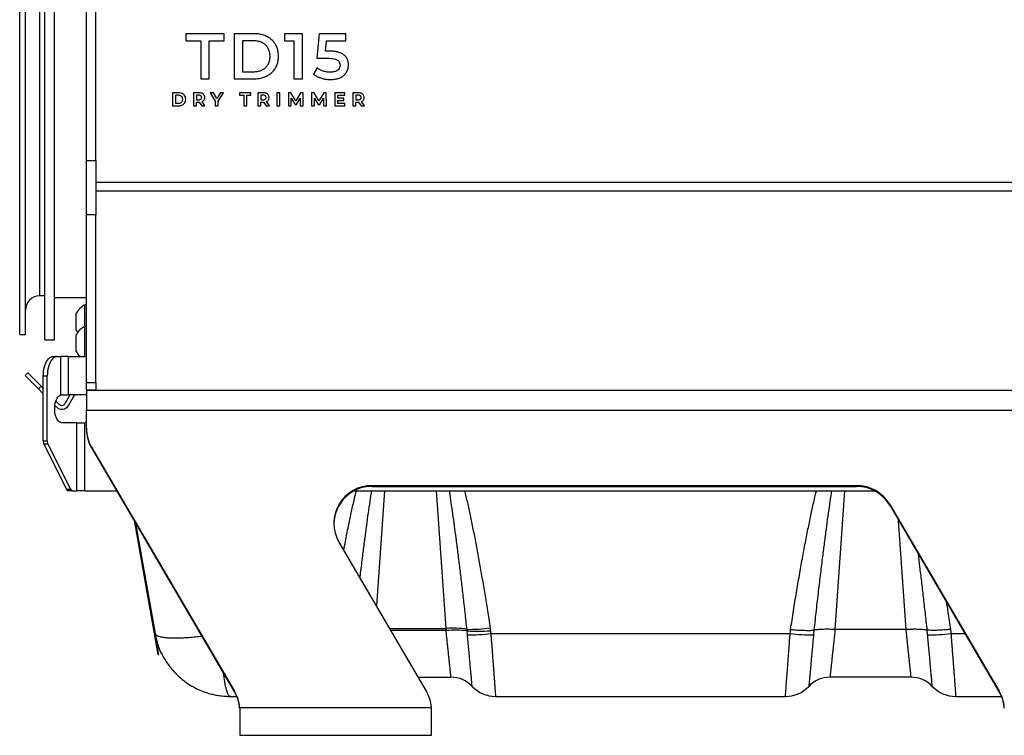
# Model space of a CAD drawing. Header units: inches. Extents: x 15.9 to 66.4, y 22.9 to 71.9.
# Tile 6 of 8: x 47 to 59.8, y 22.9 to 32.2. Entities that reach past the tile are written whole.
import ezdxf

# ---------------------------------------------------------------- set-up
doc = ezdxf.new("R2010")
doc.units = ezdxf.units.IN
doc.header["$LTSCALE"] = 10
doc.header["$MEASUREMENT"] = 0

msp = doc.modelspace()

# ---------------------------------------------------------------- linework, layer by layer
for p, q in [((47.001, 28.109), (47.001, 37.701)), ((47.078, 28.109), (47.078, 37.701)), ((47.87, 30.361), (47.87, 37.364)), ((47.995, 30.361), (47.995, 37.364)), ((47.258, 37.194), (47.258, 28.614)), ((47.328, 28.021), (47.328, 32.896)), ((47.453, 28.021), (47.453, 32.896)), ((49.668, 32.014), (49.168, 32.014)), ((49.168, 32.014), (49.168, 31.921)), ((49.668, 31.921), (49.668, 32.014)), ((50.054, 32.014), (49.797, 32.014)), ((49.797, 32.014), (49.797, 31.425)), ((50.686, 32.014), (50.452, 32.014)), ((50.452, 32.014), (50.452, 31.922)), ((50.686, 31.425), (50.686, 32.014)), ((50.907, 32.014), (50.877, 31.693)), ((51.253, 32.014), (50.907, 32.014)), ((51.253, 31.922), (51.253, 32.014)), ((49.168, 31.921), (49.363, 31.921)), ((49.363, 31.921), (49.363, 31.425)), ((49.472, 31.425), (49.472, 31.921)), ((49.472, 31.921), (49.668, 31.921)), ((49.906, 31.921), (49.906, 31.517)), ((50.049, 31.921), (49.906, 31.921)), ((50.452, 31.922), (50.576, 31.922)), ((50.576, 31.922), (50.576, 31.425)), ((50.987, 31.786), (51, 31.922)), ((51, 31.922), (51.253, 31.922)), ((51.043, 31.786), (50.987, 31.786)), ((50.877, 31.693), (51.019, 31.693)), ((49.906, 31.517), (50.049, 31.517)), ((50.879, 31.57), (50.833, 31.485)), ((49.363, 31.425), (49.472, 31.425)), ((49.797, 31.425), (50.054, 31.425)), ((50.576, 31.425), (50.686, 31.425)), ((49.072, 31.243), (48.995, 31.243)), ((48.995, 31.243), (48.995, 31.074)), ((49.034, 31.211), (49.034, 31.106)), ((49.07, 31.211), (49.034, 31.211)), ((49.34, 31.243), (49.266, 31.243)), ((49.266, 31.243), (49.266, 31.074)), ((49.305, 31.211), (49.305, 31.152)), ((49.337, 31.211), (49.305, 31.211)), ((49.527, 31.243), (49.485, 31.243)), ((49.485, 31.243), (49.551, 31.134)), ((49.572, 31.168), (49.527, 31.243)), ((49.617, 31.243), (49.572, 31.168)), ((49.59, 31.134), (49.656, 31.243)), ((49.656, 31.243), (49.617, 31.243)), ((50.015, 31.243), (49.867, 31.243)), ((49.867, 31.243), (49.867, 31.211)), ((49.867, 31.211), (49.922, 31.211)), ((49.922, 31.211), (49.922, 31.074)), ((49.961, 31.211), (50.015, 31.211)), ((49.961, 31.074), (49.961, 31.211)), ((50.015, 31.211), (50.015, 31.243)), ((50.179, 31.243), (50.106, 31.243)), ((50.106, 31.243), (50.106, 31.074)), ((50.145, 31.211), (50.145, 31.152)), ((50.177, 31.211), (50.145, 31.211)), ((50.394, 31.243), (50.355, 31.243)), ((50.355, 31.243), (50.355, 31.074)), ((50.394, 31.074), (50.394, 31.243)), ((50.537, 31.243), (50.505, 31.243)), ((50.505, 31.243), (50.505, 31.074)), ((50.601, 31.138), (50.537, 31.243)), ((50.663, 31.243), (50.601, 31.138)), ((50.696, 31.243), (50.663, 31.243)), ((50.696, 31.074), (50.696, 31.243)), ((50.84, 31.243), (50.807, 31.243)), ((50.807, 31.243), (50.807, 31.074)), ((50.903, 31.138), (50.84, 31.243)), ((50.966, 31.243), (50.903, 31.138)), ((50.998, 31.243), (50.966, 31.243)), ((50.999, 31.074), (50.998, 31.243)), ((51.238, 31.243), (51.11, 31.243)), ((51.11, 31.243), (51.11, 31.074)), ((51.149, 31.175), (51.149, 31.212)), ((51.149, 31.212), (51.238, 31.212)), ((51.238, 31.212), (51.238, 31.243)), ((51.418, 31.243), (51.345, 31.243)), ((51.345, 31.243), (51.345, 31.074)), ((51.384, 31.211), (51.384, 31.152)), ((51.416, 31.211), (51.384, 31.211)), ((48.995, 31.074), (49.072, 31.074)), ((49.034, 31.106), (49.07, 31.106)), ((49.266, 31.074), (49.305, 31.074)), ((49.305, 31.152), (49.337, 31.152)), ((49.305, 31.121), (49.342, 31.121)), ((49.305, 31.074), (49.305, 31.121)), ((49.342, 31.121), (49.374, 31.074)), ((49.374, 31.074), (49.416, 31.074)), ((49.416, 31.074), (49.378, 31.128)), ((49.551, 31.134), (49.551, 31.074)), ((49.551, 31.074), (49.59, 31.074)), ((49.59, 31.074), (49.59, 31.134)), ((49.922, 31.074), (49.961, 31.074)), ((50.106, 31.074), (50.145, 31.074)), ((50.145, 31.152), (50.177, 31.152)), ((50.145, 31.121), (50.181, 31.121)), ((50.145, 31.074), (50.145, 31.121)), ((50.181, 31.121), (50.214, 31.074)), ((50.214, 31.074), (50.256, 31.074)), ((50.256, 31.074), (50.218, 31.128)), ((50.355, 31.074), (50.394, 31.074)), ((50.505, 31.074), (50.542, 31.074)), ((50.542, 31.074), (50.542, 31.173)), ((50.542, 31.173), (50.591, 31.091)), ((50.591, 31.091), (50.609, 31.091)), ((50.609, 31.091), (50.659, 31.175)), ((50.659, 31.175), (50.659, 31.074)), ((50.659, 31.074), (50.696, 31.074)), ((50.807, 31.074), (50.844, 31.074)), ((50.844, 31.173), (50.894, 31.091)), ((50.844, 31.074), (50.844, 31.173)), ((50.894, 31.091), (50.912, 31.091)), ((50.912, 31.091), (50.961, 31.175)), ((50.961, 31.175), (50.962, 31.074)), ((50.962, 31.074), (50.999, 31.074)), ((51.11, 31.074), (51.241, 31.074)), ((51.228, 31.175), (51.149, 31.175)), ((51.149, 31.105), (51.149, 31.144)), ((51.149, 31.144), (51.228, 31.144)), ((51.241, 31.105), (51.149, 31.105)), ((51.228, 31.144), (51.228, 31.175)), ((51.241, 31.074), (51.241, 31.105)), ((51.345, 31.074), (51.384, 31.074)), ((51.384, 31.152), (51.416, 31.152)), ((51.384, 31.074), (51.384, 31.121)), ((51.384, 31.121), (51.42, 31.121)), ((51.42, 31.121), (51.453, 31.074)), ((51.453, 31.074), (51.495, 31.074)), ((51.495, 31.074), (51.457, 31.128)), ((47.87, 30.361), (47.995, 30.361)), ((47.87, 29.651), (47.87, 30.361)), ((47.995, 30.361), (47.995, 29.651)), ((62.12, 30.074), (47.995, 30.074)), ((62.12, 29.958), (47.995, 29.958)), ((47.995, 29.651), (47.87, 29.651)), ((47.87, 27.465), (47.87, 29.651)), ((47.995, 27.465), (47.995, 29.651)), ((47.258, 28.614), (47.258, 28.598)), ((47.258, 28.598), (47.328, 28.6)), ((47.453, 28.573), (47.87, 28.573)), ((47.87, 28.476), (47.852, 28.476)), ((47.852, 28.292), (47.852, 28.476)), ((47.738, 28.275), (47.738, 28.367)), ((47.738, 28.148), (47.738, 28.275)), ((47.852, 28.197), (47.852, 28.292)), ((47.87, 28.197), (47.852, 28.197)), ((47.852, 28.013), (47.852, 28.197)), ((47.001, 28.091), (47.001, 28.109)), ((47.001, 28.091), (47.078, 28.091)), ((47.078, 28.091), (47.078, 28.109)), ((47.328, 28.021), (47.453, 28.021)), ((47.738, 27.996), (47.738, 28.088)), ((47.738, 27.869), (47.738, 27.996)), ((47.852, 27.804), (47.852, 28.013)), ((47.436, 27.804), (47.488, 27.804)), ((47.488, 27.804), (47.535, 27.804)), ((47.535, 27.304), (47.535, 27.804)), ((47.639, 27.804), (47.535, 27.804)), ((47.639, 27.304), (47.639, 27.804)), ((47.639, 27.804), (47.87, 27.804)), ((47.07, 27.554), (47.105, 27.589)), ((47.244, 27.38), (47.07, 27.554)), ((47.105, 27.589), (47.279, 27.415)), ((47.36, 27.549), (47.308, 27.549)), ((47.308, 26.704), (47.308, 27.549)), ((47.36, 26.704), (47.36, 27.549)), ((47.279, 27.415), (47.244, 27.38)), ((47.244, 27.38), (47.308, 27.315)), ((47.279, 27.415), (47.308, 27.386)), ((47.87, 27.465), (47.995, 27.465)), ((47.87, 27.366), (47.87, 27.465)), ((47.995, 27.366), (47.87, 27.366)), ((47.87, 27.364), (66.42, 27.364)), ((47.87, 27.364), (47.87, 27.105)), ((47.995, 27.465), (47.995, 27.366)), ((47.995, 27.366), (47.995, 27.364)), ((49.667, 27.364), (49.854, 27.364)), ((49.667, 27.364), (49.667, 27.364)), ((49.854, 27.364), (49.854, 27.364)), ((53.198, 27.364), (53.386, 27.364)), ((53.198, 27.364), (53.198, 27.364)), ((53.386, 27.364), (53.386, 27.364)), ((56.729, 27.364), (56.917, 27.364)), ((56.729, 27.364), (56.729, 27.364)), ((56.917, 27.364), (56.917, 27.364)), ((47.472, 27.222), (47.513, 27.181)), ((47.535, 27.304), (47.639, 27.304)), ((47.592, 27.191), (47.657, 27.304)), ((47.635, 27.166), (47.7, 27.279)), ((47.87, 27.304), (47.639, 27.304)), ((47.459, 27.164), (47.478, 27.146)), ((47.87, 26.868), (47.87, 27.105)), ((47.87, 27.105), (66.419, 27.105)), ((47.746, 26.94), (47.548, 26.94)), ((47.746, 26.054), (47.746, 26.94)), ((47.746, 26.94), (47.845, 26.94)), ((47.843, 26.94), (47.849, 26.94)), ((47.845, 26.94), (47.849, 26.94)), ((47.849, 26.054), (47.849, 26.94)), ((47.87, 26.943), (47.855, 26.941)), ((47.87, 26.857), (47.87, 26.868)), ((47.308, 26.704), (47.36, 26.704)), ((47.369, 26.66), (47.317, 26.66)), ((47.317, 26.66), (47.611, 26.072)), ((47.369, 26.66), (47.663, 26.072)), ((47.937, 26.622), (49.803, 23.439)), ((47.937, 26.622), (47.937, 26.611)), ((47.937, 26.611), (49.803, 23.428)), ((47.611, 26.072), (47.663, 26.072)), ((51.597, 26.12), (57.912, 26.12)), ((51.597, 26.12), (51.597, 26.11)), ((51.597, 26.11), (57.912, 26.11)), ((57.912, 26.11), (57.912, 26.12)), ((47.685, 26.054), (47.633, 26.054)), ((47.685, 26.054), (47.746, 26.054)), ((47.849, 26.054), (47.746, 26.054)), ((47.849, 26.054), (48.264, 26.054)), ((51.364, 26.054), (58.145, 26.054)), ((51.756, 26.054), (51.651, 24.551)), ((52.56, 24.257), (52.434, 26.054)), ((57.756, 26.054), (57.629, 24.242)), ((58.345, 25.874), (59.773, 23.439)), ((58.345, 25.874), (58.345, 25.864)), ((58.345, 25.864), (59.773, 23.428)), ((48.808, 23.918), (48.504, 25.645)), ((48.511, 25.632), (48.765, 24.193)), ((58.561, 24.242), (58.461, 25.666)), ((52.303, 23.439), (51.164, 25.382)), ((48.813, 23.919), (48.765, 24.193)), ((48.765, 24.193), (48.769, 24.187)), ((48.77, 24.17), (48.765, 24.193)), ((51.823, 24.257), (52.56, 24.257)), ((52.56, 24.229), (51.84, 24.229)), ((52.56, 24.257), (52.56, 24.229)), ((52.839, 24.177), (52.835, 24.226)), ((53.143, 24.193), (57.047, 24.193)), ((57.356, 24.235), (57.351, 24.177)), ((58.559, 24.242), (57.631, 24.242)), ((58.839, 24.177), (58.834, 24.235)), ((59.143, 24.193), (59.325, 24.193)), ((48.808, 23.918), (48.813, 23.919)), ((52.196, 23.621), (52.624, 23.621)), ((58.624, 23.621), (57.566, 23.621)), ((49.745, 23.371), (49.832, 23.371)), ((49.803, 23.428), (49.803, 23.439)), ((53.205, 23.371), (56.985, 23.371)), ((59.205, 23.371), (59.802, 23.371)), ((59.773, 23.428), (59.773, 23.439)), ((49.869, 23.227), (52.369, 23.227)), ((49.869, 23.227), (49.87, 23.188)), ((49.869, 23.227), (49.869, 23.217)), ((49.869, 23.217), (49.87, 23.185)), ((49.87, 23.188), (49.87, 22.864)), ((52.37, 23.188), (52.369, 23.227)), ((52.37, 22.864), (52.37, 23.188)), ((49.87, 22.864), (52.37, 22.864))]:
    msp.add_line(p, q)
at = {"flags": 128}
for points in [[(47.738, 28.148), (47.748, 28.131), (47.756, 28.118)], [(47.308, 27.549), (47.309, 27.579), (47.312, 27.61), (47.316, 27.639), (47.323, 27.667), (47.331, 27.693), (47.34, 27.718), (47.351, 27.739), (47.363, 27.758), (47.376, 27.774), (47.39, 27.787), (47.405, 27.796), (47.42, 27.802), (47.436, 27.804)], [(47.488, 27.804), (47.472, 27.802), (47.457, 27.796), (47.442, 27.787), (47.428, 27.774), (47.415, 27.758), (47.403, 27.739), (47.392, 27.718), (47.383, 27.693), (47.375, 27.667), (47.368, 27.639), (47.364, 27.61), (47.361, 27.579), (47.36, 27.549)], [(47.548, 26.94), (47.535, 26.942), (47.522, 26.947), (47.51, 26.956), (47.498, 26.969), (47.488, 26.984), (47.479, 27.002), (47.471, 27.023), (47.465, 27.046), (47.46, 27.07), (47.457, 27.096), (47.457, 27.122), (47.457, 27.147), (47.46, 27.173), (47.465, 27.197), (47.471, 27.22), (47.479, 27.241), (47.488, 27.259), (47.498, 27.275), (47.51, 27.287), (47.522, 27.296), (47.535, 27.302), (47.548, 27.304)]]:
    msp.add_lwpolyline(points, dxfattribs=at)
for centre, radius, start, end in [((47.265, 28.41), 0.187, 92, 180), ((47.952, 28.258), 0.24, 114.518, 152.907), ((47.952, 27.979), 0.24, 114.518, 152.907), ((47.952, 27.979), 0.24, 207.093, 226.7773), ((47.743, 27.254), 0.05, 90, 150), ((47.549, 27.216), 0.1, 225, 330), ((47.549, 27.216), 0.05, 225, 330), ((47.844, 27.002), 0.0625, 275.0191, 280), ((48.357, 26.868), 0.487, 180.0245, 210.417), ((48.357, 26.858), 0.487, 180.0245, 210.417), ((47.41, 26.702), 0.102, 178.8567, 204.5452), ((47.461, 26.702), 0.102, 178.8567, 204.5452), ((47.638, 26.081), 0.0277, 199.1377, 261.5838), ((47.69, 26.081), 0.0277, 199.1377, 261.5838), ((51.593, 25.614), 0.496, 89.5679, 178.9489), ((51.591, 25.628), 0.493, 89.2746, 209.9629), ((57.914, 25.619), 0.501, 30.5941, 90.1625), ((57.914, 25.609), 0.501, 30.5941, 90.1625), ((52.857, 25.996), 1.751, 269.2133, 279.1217), ((52.577, 24.182), 0.564, 4.5539, 8.7025), ((52.648, 23.169), 1.092, 80.2611, 94.6332), ((52.68, 22.719), 1.515, 84.1245, 94.5466), ((52.568, 24.205), 0.268, 4.5539, 8.7025), ((52.983, 25.986), 1.766, 265.1927, 275.0681), ((52.896, 25.923), 1.748, 268.1533, 278.1349), ((57.295, 25.923), 1.748, 261.8651, 271.8467), ((58.895, 25.923), 1.748, 268.1533, 278.1349), ((52.624, 23.241), 0.38, 43.4325, 90), ((53.205, 23.791), 0.42, 223.4325, 270), ((56.985, 23.791), 0.42, 270, 316.5675), ((57.566, 23.241), 0.38, 90, 136.5675), ((58.624, 23.241), 0.38, 43.4325, 90), ((59.205, 23.791), 0.42, 223.4325, 270), ((49.383, 23.192), 0.487, 4.1347, 30.4101), ((49.383, 23.182), 0.487, 4.1347, 30.4101), ((51.883, 23.192), 0.487, 4.1347, 30.4101), ((59.353, 23.192), 0.487, 4.1347, 30.4101), ((59.353, 23.182), 0.487, 4.1347, 30.4101)]:
    msp.add_arc(centre, radius, start, end)
for centre, major_axis, ratio, start_param, end_param in [((57.357, 24.241), (0.00443, 0.00462), 0.793407, 3.86702, 3.95052), ((57.632, 24.259), (0.0254, 0.0004), 0.686085, 4.59082, 4.686691), ((58.558, 24.259), (0.0254, -0.0004), 0.686085, 4.738087, 4.833957), ((58.833, 24.241), (-0.00443, 0.00462), 0.793407, 2.332665, 2.416166)]:
    msp.add_ellipse(centre, major_axis=major_axis, ratio=ratio, start_param=start_param, end_param=end_param)
for points, knots in [([(50.376, 31.719), (50.375, 31.738), (50.373, 31.776), (50.359, 31.829), (50.336, 31.876), (50.305, 31.917), (50.266, 31.952), (50.221, 31.979), (50.17, 31.999), (50.114, 32.012), (50.075, 32.013), (50.054, 32.014)], [0, 0, 0, 0, 0.116998, 0.227306, 0.333387, 0.437714, 0.542673, 0.648509, 0.758946, 0.875627, 1, 1, 1, 1]), ([(50.266, 31.719), (50.265, 31.736), (50.263, 31.767), (50.248, 31.811), (50.225, 31.849), (50.193, 31.88), (50.152, 31.904), (50.103, 31.919), (50.068, 31.92), (50.049, 31.921)], [0, 0, 0, 0, 0.146949, 0.283318, 0.413904, 0.543794, 0.684516, 0.835119, 1, 1, 1, 1]), ([(50.049, 31.517), (50.067, 31.518), (50.1, 31.52), (50.147, 31.533), (50.188, 31.555), (50.221, 31.585), (50.247, 31.623), (50.263, 31.669), (50.265, 31.702), (50.266, 31.719)], [0, 0, 0, 0, 0.157751, 0.302325, 0.4375, 0.567705, 0.70413, 0.846378, 1, 1, 1, 1]), ([(50.054, 31.425), (50.075, 31.426), (50.115, 31.427), (50.172, 31.44), (50.224, 31.461), (50.269, 31.489), (50.307, 31.524), (50.337, 31.565), (50.359, 31.612), (50.373, 31.664), (50.375, 31.701), (50.376, 31.719)], [0, 0, 0, 0, 0.1265552, 0.2451624, 0.3573541, 0.4648754, 0.5697124, 0.6722153, 0.7765357, 0.88502, 1, 1, 1, 1]), ([(51.287, 31.606), (51.287, 31.62), (51.285, 31.647), (51.272, 31.686), (51.249, 31.721), (51.218, 31.746), (51.182, 31.764), (51.142, 31.777), (51.095, 31.785), (51.061, 31.785), (51.043, 31.786)], [0, 0, 0, 0, 0.122973, 0.239576, 0.3555199, 0.4785118, 0.5856601, 0.7061374, 0.8432897, 1, 1, 1, 1]), ([(51.019, 31.693), (51.034, 31.693), (51.062, 31.692), (51.1, 31.687), (51.13, 31.677), (51.152, 31.664), (51.168, 31.646), (51.176, 31.625), (51.177, 31.609), (51.177, 31.602)], [0, 0, 0, 0, 0.22419, 0.405624, 0.551517, 0.670971, 0.780043, 0.886227, 1, 1, 1, 1]), ([(51.177, 31.602), (51.176, 31.592), (51.175, 31.573), (51.159, 31.547), (51.134, 31.527), (51.097, 31.514), (51.068, 31.512), (51.053, 31.511)], [0, 0, 0, 0, 0.169574, 0.329967, 0.498551, 0.726451, 1, 1, 1, 1]), ([(51.054, 31.416), (51.075, 31.417), (51.113, 31.419), (51.166, 31.433), (51.21, 31.454), (51.245, 31.484), (51.269, 31.52), (51.285, 31.562), (51.286, 31.591), (51.287, 31.606)], [0, 0, 0, 0, 0.182871, 0.34194, 0.482924, 0.611876, 0.740498, 0.868377, 1, 1, 1, 1]), ([(50.833, 31.485), (50.844, 31.477), (50.866, 31.461), (50.905, 31.443), (50.949, 31.429), (51, 31.418), (51.036, 31.417), (51.054, 31.416)], [0, 0, 0, 0, 0.1691877, 0.3489489, 0.5373624, 0.766885, 1, 1, 1, 1]), ([(51.053, 31.511), (51.034, 31.512), (50.998, 31.514), (50.95, 31.528), (50.91, 31.547), (50.889, 31.562), (50.879, 31.57)], [0, 0, 0, 0, 0.296042, 0.5821, 0.796778, 1, 1, 1, 1]), ([(49.126, 31.158), (49.125, 31.164), (49.125, 31.175), (49.118, 31.189), (49.107, 31.201), (49.09, 31.21), (49.077, 31.21), (49.07, 31.211)], [0, 0, 0, 0, 0.197202, 0.375593, 0.54802, 0.760601, 1, 1, 1, 1]), ([(49.166, 31.158), (49.165, 31.167), (49.164, 31.185), (49.152, 31.208), (49.133, 31.227), (49.105, 31.241), (49.084, 31.242), (49.072, 31.243)], [0, 0, 0, 0, 0.191364, 0.368013, 0.542064, 0.758278, 1, 1, 1, 1]), ([(49.374, 31.182), (49.373, 31.185), (49.373, 31.191), (49.369, 31.199), (49.362, 31.206), (49.351, 31.211), (49.342, 31.211), (49.337, 31.211)], [0, 0, 0, 0, 0.183391, 0.348576, 0.513165, 0.731716, 1, 1, 1, 1]), ([(49.413, 31.182), (49.413, 31.188), (49.412, 31.201), (49.403, 31.218), (49.388, 31.232), (49.366, 31.242), (49.349, 31.243), (49.34, 31.243)], [0, 0, 0, 0, 0.1847796, 0.3549122, 0.5254281, 0.7449494, 1, 1, 1, 1]), ([(50.213, 31.182), (50.213, 31.185), (50.212, 31.191), (50.208, 31.199), (50.201, 31.206), (50.19, 31.211), (50.182, 31.211), (50.177, 31.211)], [0, 0, 0, 0, 0.183391, 0.348576, 0.513165, 0.731716, 1, 1, 1, 1]), ([(50.253, 31.182), (50.252, 31.188), (50.251, 31.201), (50.242, 31.218), (50.227, 31.232), (50.205, 31.242), (50.188, 31.243), (50.179, 31.243)], [0, 0, 0, 0, 0.18477, 0.354895, 0.525407, 0.744933, 1, 1, 1, 1]), ([(51.452, 31.182), (51.452, 31.185), (51.452, 31.191), (51.448, 31.199), (51.44, 31.206), (51.429, 31.211), (51.421, 31.211), (51.416, 31.211)], [0, 0, 0, 0, 0.183405, 0.348592, 0.513171, 0.731709, 1, 1, 1, 1]), ([(51.492, 31.182), (51.491, 31.188), (51.49, 31.201), (51.481, 31.218), (51.466, 31.232), (51.445, 31.242), (51.427, 31.243), (51.418, 31.243)], [0, 0, 0, 0, 0.18477, 0.354895, 0.525407, 0.744933, 1, 1, 1, 1]), ([(49.07, 31.106), (49.076, 31.106), (49.087, 31.107), (49.103, 31.113), (49.115, 31.123), (49.124, 31.139), (49.125, 31.152), (49.126, 31.158)], [0, 0, 0, 0, 0.20544, 0.389972, 0.56347, 0.770215, 1, 1, 1, 1]), ([(49.072, 31.074), (49.082, 31.074), (49.101, 31.075), (49.126, 31.085), (49.147, 31.102), (49.163, 31.127), (49.165, 31.148), (49.166, 31.158)], [0, 0, 0, 0, 0.207263, 0.39487, 0.570772, 0.776673, 1, 1, 1, 1]), ([(49.337, 31.152), (49.342, 31.152), (49.349, 31.153), (49.359, 31.156), (49.367, 31.162), (49.373, 31.171), (49.373, 31.178), (49.374, 31.182)], [0, 0, 0, 0, 0.231821, 0.425904, 0.595654, 0.788082, 1, 1, 1, 1]), ([(49.378, 31.128), (49.384, 31.131), (49.395, 31.137), (49.406, 31.151), (49.412, 31.166), (49.413, 31.176), (49.413, 31.182)], [0, 0, 0, 0, 0.282085, 0.549642, 0.765759, 1, 1, 1, 1]), ([(50.177, 31.152), (50.181, 31.152), (50.189, 31.153), (50.199, 31.156), (50.207, 31.162), (50.212, 31.171), (50.213, 31.178), (50.213, 31.182)], [0, 0, 0, 0, 0.2318207, 0.4259038, 0.595654, 0.7880818, 1, 1, 1, 1]), ([(50.218, 31.128), (50.224, 31.131), (50.235, 31.137), (50.246, 31.151), (50.252, 31.166), (50.252, 31.176), (50.253, 31.182)], [0, 0, 0, 0, 0.2820557, 0.5496135, 0.765743, 1, 1, 1, 1]), ([(51.416, 31.152), (51.42, 31.152), (51.428, 31.153), (51.438, 31.156), (51.446, 31.162), (51.451, 31.171), (51.452, 31.178), (51.452, 31.182)], [0, 0, 0, 0, 0.231829, 0.425903, 0.595641, 0.788067, 1, 1, 1, 1]), ([(51.457, 31.128), (51.463, 31.131), (51.474, 31.137), (51.485, 31.151), (51.491, 31.166), (51.492, 31.176), (51.492, 31.182)], [0, 0, 0, 0, 0.282085, 0.549642, 0.765759, 1, 1, 1, 1]), ([(51.226, 25.276), (51.233, 25.314), (51.253, 25.418), (51.285, 25.581), (51.322, 25.76), (51.357, 25.915), (51.38, 26.012), (51.389, 26.054)], [0, 0, 0, 0, 0.14792, 0.39975, 0.62505, 0.838081, 1, 1, 1, 1]), ([(51.586, 26.054), (51.584, 26.044), (51.576, 25.986), (51.559, 25.876), (51.537, 25.721), (51.515, 25.555), (51.492, 25.381), (51.468, 25.189), (51.448, 25.035), (51.437, 24.941), (51.435, 24.92)], [0, 0, 0, 0, 0.0249713, 0.1535349, 0.2910462, 0.4375084, 0.592924, 0.750875, 0.9438404, 1, 1, 1, 1]), ([(52.833, 24.245), (52.825, 24.319), (52.809, 24.463), (52.785, 24.675), (52.761, 24.876), (52.738, 25.068), (52.715, 25.253), (52.692, 25.428), (52.67, 25.594), (52.649, 25.749), (52.628, 25.894), (52.614, 25.995), (52.605, 26.047), (52.604, 26.054)], [0, 0, 0, 0, 0.122089, 0.23884, 0.350252, 0.456327, 0.557065, 0.656378, 0.746966, 0.83256, 0.913161, 0.988772, 1, 1, 1, 1]), ([(52.801, 26.054), (52.804, 26.041), (52.82, 25.976), (52.847, 25.854), (52.884, 25.685), (52.921, 25.505), (52.957, 25.317), (52.993, 25.12), (53.029, 24.917), (53.065, 24.707), (53.1, 24.489), (53.123, 24.342), (53.135, 24.267)], [0, 0, 0, 0, 0.020632, 0.110654, 0.206159, 0.306938, 0.412778, 0.523432, 0.636558, 0.753861, 0.875087, 1, 1, 1, 1]), ([(57.052, 24.244), (57.065, 24.325), (57.089, 24.485), (57.128, 24.721), (57.166, 24.948), (57.205, 25.166), (57.244, 25.374), (57.282, 25.568), (57.32, 25.749), (57.355, 25.908), (57.379, 26.009), (57.389, 26.054)], [0, 0, 0, 0, 0.134075, 0.263869, 0.389075, 0.509379, 0.624492, 0.734113, 0.832191, 0.924931, 1, 1, 1, 1]), ([(57.586, 26.054), (57.584, 26.043), (57.575, 25.984), (57.559, 25.872), (57.536, 25.716), (57.514, 25.549), (57.491, 25.375), (57.466, 25.183), (57.441, 24.972), (57.413, 24.738), (57.384, 24.491), (57.366, 24.322), (57.356, 24.235)], [0, 0, 0, 0, 0.017517, 0.098044, 0.184176, 0.275916, 0.373265, 0.472188, 0.593035, 0.721285, 0.85694, 1, 1, 1, 1]), ([(58.834, 24.235), (58.826, 24.309), (58.81, 24.454), (58.785, 24.666), (58.762, 24.869), (58.739, 25.055), (58.724, 25.174), (58.718, 25.229)], [0, 0, 0, 0, 0.223319, 0.436866, 0.640644, 0.834654, 1, 1, 1, 1]), ([(59.08, 24.61), (59.088, 24.563), (59.108, 24.441), (59.126, 24.319), (59.138, 24.244)], [0, 0, 0, 0, 0.383245, 1, 1, 1, 1]), ([(48.767, 24.186), (48.77, 24.169), (48.777, 24.134), (48.786, 24.1), (48.791, 24.083)], [0, 0, 0, 0, 0.510273, 1, 1, 1, 1]), ([(48.769, 24.187), (48.77, 24.183), (48.775, 24.173), (48.797, 24.161), (48.835, 24.149), (48.886, 24.14), (48.949, 24.135), (49.023, 24.133), (49.107, 24.135), (49.199, 24.14), (49.289, 24.148), (49.35, 24.155), (49.375, 24.158)], [0, 0, 0, 0, 0.066946, 0.173856, 0.280766, 0.387676, 0.494585, 0.601495, 0.708405, 0.815315, 0.922225, 1, 1, 1, 1]), ([(52.624, 23.621), (52.624, 23.622), (52.624, 23.623), (52.623, 23.631), (52.622, 23.645), (52.62, 23.663), (52.618, 23.684), (52.615, 23.706), (52.613, 23.731), (52.61, 23.76), (52.606, 23.79), (52.603, 23.82), (52.6, 23.849), (52.597, 23.88), (52.593, 23.914), (52.59, 23.95), (52.585, 23.992), (52.58, 24.04), (52.574, 24.097), (52.567, 24.16), (52.563, 24.206), (52.56, 24.229)], [0, 0, 0, 0, 0.061872, 0.124065, 0.186583, 0.249433, 0.29803, 0.347302, 0.397252, 0.44788, 0.499189, 0.538497, 0.578762, 0.619986, 0.662169, 0.705312, 0.749416, 0.80477, 0.864985, 0.930062, 1, 1, 1, 1]), ([(52.9, 23.502), (52.9, 23.503), (52.9, 23.505), (52.898, 23.522), (52.896, 23.549), (52.893, 23.585), (52.889, 23.632), (52.883, 23.688), (52.878, 23.753), (52.871, 23.825), (52.864, 23.905), (52.856, 23.991), (52.848, 24.081), (52.842, 24.145), (52.839, 24.177)], [0, 0, 0, 0, 0.082182, 0.165079, 0.247467, 0.329943, 0.413232, 0.496614, 0.580123, 0.663185, 0.746902, 0.831166, 0.915156, 1, 1, 1, 1]), ([(53.139, 24.227), (53.14, 24.22), (53.141, 24.209), (53.142, 24.198), (53.143, 24.193)], [0, 0, 0, 0, 0.559989, 1, 1, 1, 1]), ([(53.143, 24.193), (53.144, 24.172), (53.148, 24.132), (53.152, 24.072), (53.157, 24.017), (53.161, 23.964), (53.164, 23.915), (53.168, 23.863), (53.172, 23.808), (53.177, 23.751), (53.181, 23.698), (53.184, 23.649), (53.188, 23.599), (53.192, 23.55), (53.195, 23.503), (53.198, 23.463), (53.201, 23.426), (53.203, 23.396), (53.205, 23.375), (53.205, 23.372), (53.205, 23.371)], [0, 0, 0, 0, 0.045995, 0.09024, 0.132735, 0.173479, 0.212473, 0.249717, 0.30194, 0.353012, 0.402933, 0.451705, 0.499327, 0.56322, 0.626231, 0.688362, 0.749615, 0.833555, 0.917015, 1, 1, 1, 1]), ([(56.985, 23.371), (56.985, 23.372), (56.985, 23.373), (56.986, 23.385), (56.987, 23.404), (56.989, 23.428), (56.991, 23.456), (56.994, 23.486), (56.996, 23.52), (56.999, 23.56), (57.002, 23.598), (57.005, 23.635), (57.007, 23.668), (57.01, 23.704), (57.013, 23.742), (57.016, 23.782), (57.019, 23.825), (57.023, 23.876), (57.028, 23.94), (57.034, 24.017), (57.04, 24.102), (57.045, 24.162), (57.047, 24.193)], [0, 0, 0, 0, 0.0620219, 0.1243078, 0.1868602, 0.2496817, 0.2984856, 0.3478465, 0.3977654, 0.4482432, 0.4992811, 0.5333292, 0.5679677, 0.6031968, 0.6390169, 0.675428, 0.7124305, 0.7500245, 0.8066027, 0.8671246, 0.9315905, 1, 1, 1, 1]), ([(57.047, 24.193), (57.049, 24.203), (57.051, 24.219), (57.052, 24.236), (57.052, 24.244)], [0, 0, 0, 0, 0.5599755, 1, 1, 1, 1]), ([(57.052, 24.244), (57.068, 24.242), (57.1, 24.239), (57.137, 24.237), (57.165, 24.235), (57.184, 24.234), (57.201, 24.233), (57.226, 24.233), (57.257, 24.232), (57.294, 24.232), (57.327, 24.233), (57.346, 24.234), (57.356, 24.235)], [0, 0, 0, 0, 0.144146, 0.276334, 0.337554, 0.395347, 0.449627, 0.500329, 0.631563, 0.758949, 0.881911, 1, 1, 1, 1]), ([(57.351, 24.177), (57.348, 24.145), (57.342, 24.081), (57.334, 23.991), (57.326, 23.905), (57.319, 23.825), (57.313, 23.753), (57.307, 23.688), (57.302, 23.632), (57.297, 23.585), (57.294, 23.549), (57.292, 23.522), (57.29, 23.505), (57.29, 23.503), (57.29, 23.502)], [0, 0, 0, 0, 0.08483, 0.169296, 0.252882, 0.336727, 0.420548, 0.504201, 0.587089, 0.669547, 0.752568, 0.834958, 0.917152, 1, 1, 1, 1]), ([(57.629, 24.242), (57.617, 24.243), (57.592, 24.244), (57.554, 24.246), (57.517, 24.246), (57.481, 24.246), (57.448, 24.244), (57.416, 24.242), (57.385, 24.239), (57.366, 24.237), (57.356, 24.235)], [0, 0, 0, 0, 0.122496, 0.246614, 0.372355, 0.499723, 0.617281, 0.739845, 0.867418, 1, 1, 1, 1]), ([(57.631, 24.242), (57.63, 24.229), (57.627, 24.202), (57.623, 24.164), (57.619, 24.127), (57.616, 24.093), (57.612, 24.062), (57.609, 24.032), (57.606, 23.996), (57.601, 23.955), (57.596, 23.91), (57.592, 23.869), (57.588, 23.831), (57.583, 23.788), (57.579, 23.741), (57.574, 23.697), (57.57, 23.663), (57.568, 23.639), (57.566, 23.624), (57.566, 23.622), (57.566, 23.621)], [0, 0, 0, 0, 0.039573, 0.077534, 0.113883, 0.148618, 0.181742, 0.213252, 0.243151, 0.297771, 0.350856, 0.402408, 0.452428, 0.500916, 0.588679, 0.674401, 0.758093, 0.839279, 0.91991, 1, 1, 1, 1]), ([(58.624, 23.621), (58.624, 23.622), (58.624, 23.624), (58.622, 23.639), (58.62, 23.659), (58.618, 23.683), (58.615, 23.706), (58.612, 23.732), (58.609, 23.763), (58.606, 23.793), (58.603, 23.821), (58.6, 23.847), (58.597, 23.874), (58.594, 23.904), (58.591, 23.935), (58.587, 23.969), (58.583, 24.008), (58.578, 24.055), (58.572, 24.111), (58.566, 24.174), (58.561, 24.219), (58.559, 24.242)], [0, 0, 0, 0, 0.080085, 0.16071, 0.241888, 0.291876, 0.342593, 0.394042, 0.446226, 0.499145, 0.533624, 0.568885, 0.604927, 0.64175, 0.679357, 0.717746, 0.756918, 0.810286, 0.868589, 0.931827, 1, 1, 1, 1]), ([(58.834, 24.235), (58.824, 24.237), (58.805, 24.239), (58.774, 24.242), (58.742, 24.244), (58.713, 24.245), (58.685, 24.246), (58.661, 24.246), (58.632, 24.245), (58.599, 24.244), (58.573, 24.243), (58.561, 24.242)], [0, 0, 0, 0, 0.1324256, 0.2598496, 0.3822727, 0.4996958, 0.5849035, 0.6693846, 0.7531397, 0.8773839, 1, 1, 1, 1]), ([(59.138, 24.244), (59.124, 24.242), (59.096, 24.24), (59.054, 24.237), (59.013, 24.234), (58.973, 24.233), (58.935, 24.232), (58.899, 24.232), (58.865, 24.233), (58.844, 24.234), (58.834, 24.235)], [0, 0, 0, 0, 0.122783, 0.247499, 0.373553, 0.500304, 0.623468, 0.748262, 0.874009, 1, 1, 1, 1]), ([(58.9, 23.502), (58.9, 23.503), (58.9, 23.505), (58.898, 23.522), (58.896, 23.549), (58.893, 23.585), (58.888, 23.632), (58.883, 23.688), (58.877, 23.753), (58.871, 23.825), (58.864, 23.905), (58.856, 23.991), (58.848, 24.081), (58.842, 24.145), (58.839, 24.177)], [0, 0, 0, 0, 0.082848, 0.1650422, 0.2474323, 0.3304525, 0.4129114, 0.4957986, 0.5794522, 0.6632727, 0.7471182, 0.8307038, 0.9151695, 1, 1, 1, 1]), ([(59.138, 24.244), (59.139, 24.234), (59.14, 24.217), (59.142, 24.201), (59.143, 24.193)], [0, 0, 0, 0, 0.559976, 1, 1, 1, 1]), ([(59.143, 24.193), (59.144, 24.172), (59.147, 24.131), (59.152, 24.072), (59.156, 24.016), (59.16, 23.964), (59.164, 23.915), (59.168, 23.863), (59.172, 23.807), (59.177, 23.75), (59.181, 23.697), (59.184, 23.648), (59.188, 23.598), (59.192, 23.549), (59.195, 23.502), (59.198, 23.463), (59.201, 23.426), (59.203, 23.396), (59.205, 23.375), (59.205, 23.372), (59.205, 23.371)], [0, 0, 0, 0, 0.046057, 0.090361, 0.13291, 0.173706, 0.212749, 0.250038, 0.302501, 0.353805, 0.403952, 0.452941, 0.500774, 0.56448, 0.627312, 0.689272, 0.750362, 0.834049, 0.917259, 1, 1, 1, 1]), ([(48.854, 23.924), (48.852, 23.928), (48.835, 23.959), (48.813, 24.014), (48.797, 24.065), (48.79, 24.088)], [0, 0, 0, 0, 0.0829, 0.60491, 1, 1, 1, 1]), ([(48.851, 23.929), (48.86, 23.911), (48.879, 23.874), (48.915, 23.816), (48.958, 23.756), (49.013, 23.69), (49.08, 23.624), (49.159, 23.56), (49.243, 23.505), (49.327, 23.461), (49.408, 23.429), (49.479, 23.406), (49.543, 23.391), (49.594, 23.382), (49.642, 23.376), (49.679, 23.373), (49.714, 23.371), (49.735, 23.371), (49.745, 23.371)], [0, 0, 0, 0, 0.0549323, 0.115663, 0.182125, 0.2524349, 0.3449341, 0.4364422, 0.5274343, 0.6145988, 0.6927636, 0.7623299, 0.8142417, 0.870765, 0.9058116, 0.9427608, 0.9724394, 1, 1, 1, 1]), ([(49.654, 23.683), (49.654, 23.682), (49.655, 23.674), (49.657, 23.66), (49.659, 23.64), (49.662, 23.62), (49.665, 23.601), (49.668, 23.582), (49.672, 23.553), (49.679, 23.515), (49.687, 23.484), (49.691, 23.465), (49.694, 23.457), (49.696, 23.448), (49.699, 23.44), (49.701, 23.432), (49.704, 23.425), (49.707, 23.416), (49.712, 23.404), (49.719, 23.392), (49.726, 23.381), (49.735, 23.373), (49.741, 23.372), (49.745, 23.371)], [0, 0, 0, 0, 0.002836, 0.03877, 0.074912, 0.111264, 0.147826, 0.184598, 0.221579, 0.324525, 0.434167, 0.459709, 0.485589, 0.511807, 0.538363, 0.565257, 0.592489, 0.620059, 0.675882, 0.741788, 0.817777, 0.903848, 1, 1, 1, 1])]:
    msp.add_open_spline(points, degree=3, knots=knots)

doc.saveas('drawing.dxf')
